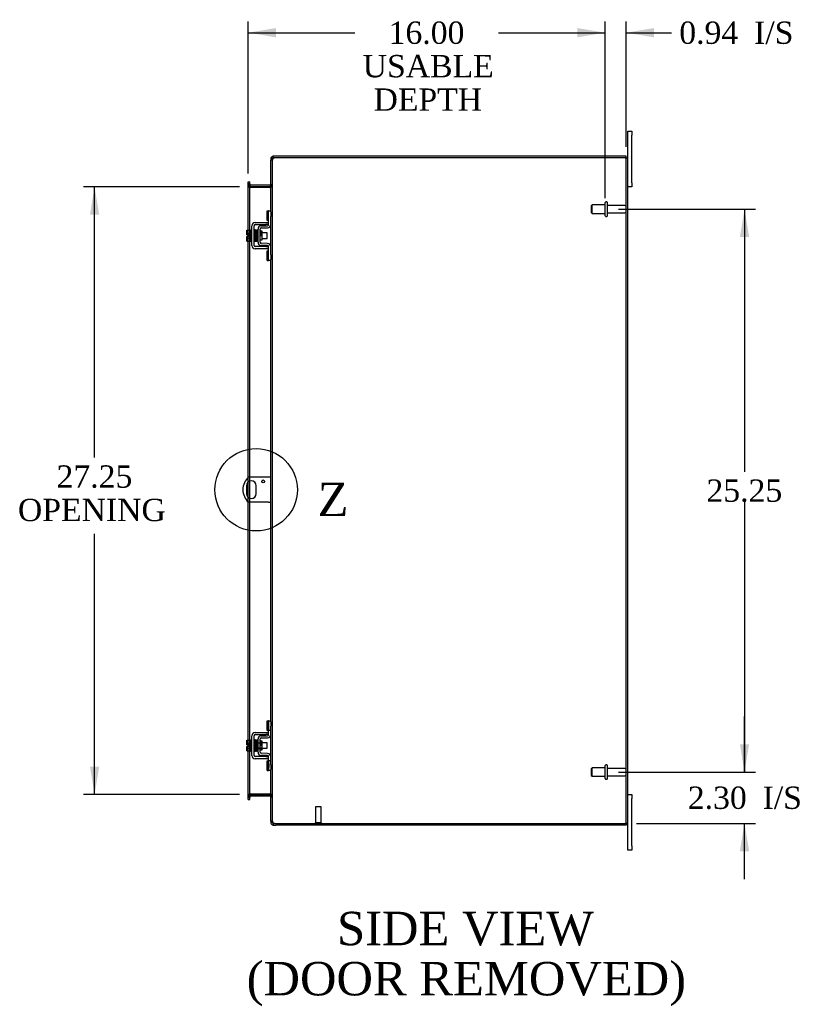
# Model space of a CAD drawing. Header units: inches. Extents: x 6 to 237, y 0 to 158.
# Tile 5 of 8: x 128 to 163, y 60 to 104. Entities that reach past the tile are written whole.
import ezdxf
from ezdxf.enums import TextEntityAlignment as Align
from ezdxf.lldxf.tags import DXFTag

# ---------------------------------------------------------------- set-up
doc = ezdxf.new("R2010")
doc.units = ezdxf.units.IN
doc.header["$MEASUREMENT"] = 0
doc.layers.get('0').update_dxf_attribs({"linetype": 'CONTINUOUS'})
for name, color, linetype in [('COM40153-1', 7, 'CONTINUOUS'), ('COM42667', 7, 'CONTINUOUS'), ('COM42780', 7, 'CONTINUOUS'), ('COM48464', 7, 'CONTINUOUS'), ('COM48510', 7, 'CONTINUOUS'), ('DEFAULT', 7, 'CONTINUOUS'), ('FET07710', 7, 'CONTINUOUS'), ('SCC19011', 7, 'CONTINUOUS'), ('SPR20265', 7, 'CONTINUOUS'), ('STD21878', 7, 'CONTINUOUS'), ('STD26094', 7, 'CONTINUOUS'), ('WAF25035', 7, 'CONTINUOUS')]:
    doc.layers.add(name, color=color, linetype=linetype)
doc.styles.add('SEACAD_TIMES_NEW_ROMAN', font='times.ttf')
tags = doc.linetypes.add('CENTER2', pattern=[1.125, 0.75, -0.125, 0.125, -0.125]).pattern_tags.tags
tags[10:11] = [DXFTag(74, 4), DXFTag(75, 0), DXFTag(340, '0'), DXFTag(46, 0.0), DXFTag(50, 0.0), DXFTag(44, 0.0), DXFTag(45, 0.0)]
tags[8:9] = [DXFTag(74, 4), DXFTag(75, 0), DXFTag(340, '0'), DXFTag(46, 0.0), DXFTag(50, 0.0), DXFTag(44, 0.0), DXFTag(45, 0.0)]
tags[6:7] = [DXFTag(74, 4), DXFTag(75, 0), DXFTag(340, '0'), DXFTag(46, 0.0), DXFTag(50, 0.0), DXFTag(44, 0.0), DXFTag(45, 0.0)]
tags[4:5] = [DXFTag(74, 4), DXFTag(75, 0), DXFTag(340, '0'), DXFTag(46, 0.0), DXFTag(50, 0.0), DXFTag(44, 0.0), DXFTag(45, 0.0)]

# ---------------------------------------------------------------- blocks, each defined once
blk = doc.blocks.new('GDIMGGROUP9')
at = {"layer": 'DEFAULT', "linetype": 'Continuous'}
for points in [[(160.786, 71.312), (160.37, 71.312), (160.578, 70.062)], [(160.786, 66.509), (160.578, 67.759), (160.37, 66.509)]]:
    blk.add_hatch(color=136, dxfattribs=at).paths.add_polyline_path(points)
at = {"layer": 'DEFAULT', "color": 136, "linetype": 'Continuous'}
for p, q in [((160.578, 70.062), (160.578, 72.562)), ((154.932, 70.062), (161.078, 70.062)), ((155.733, 67.759), (161.078, 67.759)), ((160.578, 65.259), (160.578, 67.759))]:
    blk.add_line(p, q, dxfattribs=at)
at = {"layer": 'DEFAULT', "color": 136, "linetype": 'Continuous', "style": 'SEACAD_TIMES_NEW_ROMAN'}
for s, p in [('2.30', (158.036, 69.411)), ('I/S', (161.39, 69.411))]:
    blk.add_text(s, height=1, dxfattribs=at).set_placement(p, align=Align.TOP_LEFT)
blk = doc.blocks.new('GDIMGGROUP10')
at = {"layer": 'DEFAULT', "linetype": 'Continuous'}
for points in [[(160.786, 94.062), (160.578, 95.312), (160.37, 94.062)], [(160.786, 71.312), (160.37, 71.312), (160.578, 70.062)]]:
    blk.add_hatch(color=136, dxfattribs=at).paths.add_polyline_path(points)
at = {"layer": 'DEFAULT', "color": 136, "linetype": 'Continuous'}
for p, q in [((154.932, 95.312), (161.078, 95.312)), ((160.578, 95.312), (160.578, 83.537)), ((160.578, 82.187), (160.578, 70.062)), ((154.932, 70.062), (161.078, 70.062))]:
    blk.add_line(p, q, dxfattribs=at)
at = {"layer": 'DEFAULT', "color": 136, "linetype": 'Continuous', "style": 'SEACAD_TIMES_NEW_ROMAN'}
blk.add_text('25.25', height=1, dxfattribs=at).set_placement((158.872, 83.187), align=Align.TOP_LEFT)
blk = doc.blocks.new('GDIMGGROUP19')
at = {"layer": 'DEFAULT', "linetype": 'Continuous'}
for points in [[(131.234, 95.062), (131.651, 95.062), (131.442, 96.312)], [(131.234, 70.312), (131.442, 69.062), (131.651, 70.312)]]:
    blk.add_hatch(color=136, dxfattribs=at).paths.add_polyline_path(points)
at = {"layer": 'DEFAULT', "color": 136, "linetype": 'Continuous'}
for p, q in [((137.936, 96.312), (130.942, 96.312)), ((131.442, 84.17), (131.442, 96.312)), ((131.442, 69.062), (131.442, 80.75)), ((137.936, 69.062), (130.942, 69.062))]:
    blk.add_line(p, q, dxfattribs=at)
at = {"layer": 'DEFAULT', "color": 136, "linetype": 'Continuous', "style": 'SEACAD_TIMES_NEW_ROMAN'}
for s, p in [('27.25', (129.736, 83.82)), ('OPENING ', (128.006, 82.32))]:
    blk.add_text(s, height=1, dxfattribs=at).set_placement(p, align=Align.TOP_LEFT)
blk = doc.blocks.new('GDIMGGROUP23')
at = {"layer": 'DEFAULT', "linetype": 'Continuous'}
for points in [[(139.578, 103.437), (138.328, 103.228), (139.578, 103.02)], [(153.082, 103.437), (153.082, 103.02), (154.332, 103.228)]]:
    blk.add_hatch(color=136, dxfattribs=at).paths.add_polyline_path(points)
at = {"layer": 'DEFAULT', "color": 136, "linetype": 'Continuous'}
for p, q in [((138.328, 96.908), (138.328, 103.728)), ((154.332, 95.812), (154.332, 103.728)), ((138.328, 103.228), (143.112, 103.228)), ((149.547, 103.228), (154.332, 103.228))]:
    blk.add_line(p, q, dxfattribs=at)
at = {"layer": 'DEFAULT', "color": 136, "linetype": 'Continuous', "style": 'SEACAD_TIMES_NEW_ROMAN'}
for s, p in [('16.00', (144.623, 103.728)), ('USABLE', (143.462, 102.228)), ('DEPTH', (143.948, 100.728))]:
    blk.add_text(s, height=1, dxfattribs=at).set_placement(p, align=Align.TOP_LEFT)
blk = doc.blocks.new('GDIMGGROUP26')
at = {"layer": 'DEFAULT', "linetype": 'Continuous'}
for points in [[(153.082, 103.437), (153.082, 103.02), (154.332, 103.228)], [(156.519, 103.437), (155.269, 103.228), (156.519, 103.02)]]:
    blk.add_hatch(color=136, dxfattribs=at).paths.add_polyline_path(points)
at = {"layer": 'DEFAULT', "color": 136, "linetype": 'Continuous'}
for p, q in [((154.332, 95.812), (154.332, 103.728)), ((155.269, 98.115), (155.269, 103.728)), ((151.832, 103.228), (154.332, 103.228)), ((155.269, 103.228), (156.804, 103.228)), ((156.804, 103.228), (157.304, 103.228))]:
    blk.add_line(p, q, dxfattribs=at)
at = {"layer": 'DEFAULT', "color": 136, "linetype": 'Continuous', "style": 'SEACAD_TIMES_NEW_ROMAN'}
for s, p in [('I/S', (161.008, 103.728)), ('0.94', (157.654, 103.728))]:
    blk.add_text(s, height=1, dxfattribs=at).set_placement(p, align=Align.TOP_LEFT)
blk = doc.blocks.new('SE1')
at = {"color": 136, "linetype": 'Continuous', "style": 'SEACAD_TIMES_NEW_ROMAN'}
blk.add_text('Z', height=1.5, dxfattribs=at).set_placement((141.441, 83.042), align=Align.TOP_LEFT)
blk = doc.blocks.new('SE')
at = {"layer": 'DEFAULT', "color": 7, "linetype": 'CENTER2'}
blk.add_circle((138.684, 82.727), 1.849, dxfattribs=at)
at = {"layer": 'DEFAULT'}
blk.add_blockref('SE1', (0, 0), dxfattribs=at)

msp = doc.modelspace()

# ---------------------------------------------------------------- linework, layer by layer
at = {"layer": 'COM40153-1', "color": 7}
for p, q in [((139.233, 83.29), (138.344, 83.29)), ((139.341, 83.29), (139.233, 83.29)), ((138.247, 82.909), (138.247, 82.546)), ((138.684, 82.546), (138.684, 82.909)), ((139.233, 82.165), (138.344, 82.165)), ((139.233, 82.165), (139.341, 82.165))]:
    msp.add_line(p, q, dxfattribs=at)
msp.add_circle((138.997, 83.103), 0.0625, dxfattribs=at)
for centre, radius, start, end in [((138.841, 82.727), 0.75, 131.4096, 228.5904), ((138.466, 82.909), 0.218, 0, 180), ((138.466, 82.546), 0.218, 180, 0)]:
    msp.add_arc(centre, radius, start, end, dxfattribs=at)
at = {"layer": 'COM42667', "color": 7}
for p, q in [((138.495, 93.679), (138.495, 94.571)), ((138.59, 93.679), (138.59, 94.571)), ((138.638, 94.714), (139.121, 94.714)), ((138.638, 94.619), (139.121, 94.619)), ((139.121, 94.714), (139.246, 94.714)), ((139.246, 94.619), (139.121, 94.619)), ((139.121, 93.631), (138.638, 93.631)), ((139.121, 93.536), (138.638, 93.536)), ((139.121, 93.631), (139.246, 93.631)), ((139.246, 93.536), (139.121, 93.536)), ((138.495, 70.803), (138.495, 71.695)), ((138.59, 70.803), (138.59, 71.695)), ((138.638, 71.838), (139.121, 71.838)), ((138.638, 71.743), (139.121, 71.743)), ((139.121, 71.838), (139.246, 71.838)), ((139.246, 71.743), (139.121, 71.743)), ((139.121, 70.755), (138.638, 70.755)), ((139.121, 70.755), (139.246, 70.755)), ((139.121, 70.66), (138.638, 70.66)), ((139.246, 70.66), (139.121, 70.66))]:
    msp.add_line(p, q, dxfattribs=at)
for centre, radius, start, end in [((138.638, 94.571), 0.143, 90, 180), ((138.638, 94.571), 0.048, 90, 180), ((138.638, 93.679), 0.143, 180, 270), ((138.638, 93.679), 0.048, 180, 270), ((138.638, 71.695), 0.143, 90, 180), ((138.638, 71.695), 0.048, 90, 180), ((138.638, 70.803), 0.143, 180, 270), ((138.638, 70.803), 0.048, 180, 270)]:
    msp.add_arc(centre, radius, start, end, dxfattribs=at)
at = {"layer": 'COM42780', "color": 7}
for p, q in [((139.181, 94.803), (139.181, 95.24)), ((139.181, 95.24), (139.231, 95.24)), ((139.246, 95.24), (139.231, 95.24)), ((139.246, 94.99), (139.246, 95.24)), ((139.246, 95.24), (139.341, 95.24)), ((139.246, 94.618), (139.246, 94.99)), ((139.341, 95.194), (139.341, 94.99)), ((139.341, 94.618), (139.341, 94.99)), ((138.909, 94.565), (139.198, 94.57)), ((139.231, 94.803), (139.181, 94.803)), ((139.231, 94.803), (139.246, 94.803)), ((138.769, 93.828), (138.769, 94.422)), ((138.864, 93.828), (138.864, 94.422)), ((138.959, 94.32), (138.892, 94.32)), ((138.911, 94.47), (139.2, 94.475)), ((138.959, 93.93), (138.959, 94.32)), ((138.864, 93.93), (138.959, 93.93)), ((139.198, 93.68), (138.909, 93.685)), ((139.2, 93.775), (138.911, 93.78)), ((139.181, 93.01), (139.181, 93.447)), ((139.181, 93.447), (139.231, 93.447)), ((139.246, 93.447), (139.231, 93.447)), ((139.246, 93.26), (139.246, 93.632)), ((139.246, 93.01), (139.246, 93.26)), ((139.341, 93.26), (139.341, 93.632)), ((139.341, 93.26), (139.341, 93.056)), ((139.181, 93.01), (139.231, 93.01)), ((139.231, 93.01), (139.246, 93.01)), ((139.341, 93.01), (139.246, 93.01)), ((139.181, 71.927), (139.181, 72.364)), ((139.181, 72.364), (139.231, 72.364)), ((139.246, 72.364), (139.231, 72.364)), ((139.246, 72.114), (139.246, 72.364)), ((139.246, 72.364), (139.341, 72.364)), ((139.246, 71.742), (139.246, 72.114)), ((139.248, 71.927), (139.248, 72.364)), ((139.341, 72.318), (139.341, 72.114)), ((139.341, 71.742), (139.341, 72.114)), ((138.909, 71.689), (139.198, 71.694)), ((138.911, 71.594), (139.2, 71.599)), ((139.231, 71.927), (139.181, 71.927)), ((139.231, 71.927), (139.246, 71.927)), ((139.341, 71.927), (139.246, 71.927)), ((138.769, 70.952), (138.769, 71.546)), ((138.769, 71.374), (138.959, 71.374)), ((138.959, 71.356), (138.769, 71.356)), ((138.769, 71.143), (138.959, 71.143)), ((138.769, 71.124), (138.959, 71.124)), ((138.864, 70.952), (138.864, 71.546)), ((138.892, 71.444), (138.864, 71.444)), ((138.959, 71.444), (138.892, 71.444)), ((138.959, 71.054), (138.959, 71.444)), ((138.864, 71.054), (138.959, 71.054)), ((139.198, 70.804), (138.909, 70.809)), ((139.2, 70.899), (138.911, 70.904)), ((139.246, 70.384), (139.246, 70.756)), ((139.341, 70.384), (139.341, 70.756)), ((139.181, 70.134), (139.181, 70.571)), ((139.181, 70.571), (139.231, 70.571)), ((139.246, 70.571), (139.231, 70.571)), ((139.341, 70.571), (139.246, 70.571)), ((139.247, 70.439), (139.246, 70.439)), ((139.247, 70.409), (139.246, 70.409)), ((139.246, 70.134), (139.246, 70.384)), ((139.247, 70.33), (139.246, 70.33)), ((139.247, 70.324), (139.246, 70.324)), ((139.247, 70.299), (139.246, 70.299)), ((139.247, 70.266), (139.246, 70.266)), ((139.247, 70.439), (139.247, 70.324)), ((139.247, 70.324), (139.247, 70.299)), ((139.247, 70.299), (139.247, 70.266)), ((139.248, 70.134), (139.248, 70.571)), ((139.341, 70.384), (139.341, 70.18)), ((139.181, 70.134), (139.231, 70.134)), ((139.231, 70.134), (139.246, 70.134)), ((139.341, 70.134), (139.246, 70.134))]:
    msp.add_line(p, q, dxfattribs=at)
for centre, radius, start, end in [((138.912, 94.422), 0.143, 91, 180), ((139.198, 94.618), 0.048, 271, 0), ((139.198, 94.618), 0.143, 271, 0), ((138.912, 94.422), 0.048, 91, 180), ((138.912, 93.828), 0.143, 180, 269), ((138.912, 93.828), 0.048, 180, 269), ((139.198, 93.632), 0.048, 0, 89), ((139.198, 93.632), 0.143, 0, 89), ((138.912, 71.546), 0.143, 91, 180), ((138.912, 71.546), 0.048, 91, 180), ((139.198, 71.742), 0.048, 271, 0), ((139.198, 71.742), 0.143, 271, 0), ((138.912, 70.952), 0.143, 180, 269), ((138.912, 70.952), 0.048, 180, 269), ((139.198, 70.756), 0.048, 0, 89), ((139.198, 70.756), 0.143, 0, 89)]:
    msp.add_arc(centre, radius, start, end, dxfattribs=at)
at = {"layer": 'COM48464', "color": 7}
for p, q in [((155.233, 97.615), (139.566, 97.615)), ((155.233, 97.615), (155.341, 97.615)), ((155.269, 67.759), (155.269, 97.615)), ((155.341, 67.759), (155.341, 97.615)), ((139.413, 97.51), (139.341, 97.51)), ((139.341, 95.194), (139.341, 97.51)), ((139.413, 97.51), (139.418, 97.543)), ((139.413, 67.864), (139.413, 97.51)), ((138.328, 96.408), (138.328, 96.448)), ((138.4, 96.448), (138.328, 96.448)), ((138.328, 94.366), (138.328, 96.408)), ((138.4, 96.372), (138.328, 96.372)), ((138.423, 96.287), (138.399, 96.287)), ((138.4, 96.448), (138.4, 96.408)), ((138.4, 94.366), (138.4, 96.408)), ((138.423, 96.287), (138.436, 96.287)), ((139.305, 96.287), (138.436, 96.287)), ((139.305, 96.287), (139.315, 96.287)), ((139.315, 96.287), (139.335, 96.287)), ((139.341, 96.361), (139.413, 96.361)), ((139.341, 93.632), (139.341, 94.618)), ((138.328, 94.159), (138.328, 94.366)), ((138.328, 94.091), (138.328, 94.159)), ((138.328, 93.884), (138.328, 94.091)), ((138.4, 93.884), (138.4, 94.366)), ((138.328, 83.274), (138.328, 93.884)), ((138.4, 83.29), (138.4, 93.884)), ((139.341, 72.318), (139.341, 93.056)), ((138.328, 83.078), (138.328, 83.274)), ((138.328, 82.376), (138.328, 83.078)), ((138.4, 83.117), (138.4, 83.29)), ((138.4, 82.337), (138.4, 83.117)), ((138.328, 82.18), (138.328, 82.376)), ((138.328, 71.49), (138.328, 82.18)), ((138.4, 82.165), (138.4, 82.337)), ((138.4, 71.49), (138.4, 82.165)), ((139.341, 70.756), (139.341, 71.742)), ((138.328, 71.283), (138.328, 71.49)), ((138.328, 71.215), (138.328, 71.283)), ((138.328, 71.008), (138.328, 71.215)), ((138.4, 71.008), (138.4, 71.49)), ((138.328, 68.967), (138.328, 71.008)), ((138.4, 68.967), (138.4, 71.008)), ((139.341, 67.864), (139.341, 70.18)), ((138.4, 69.002), (138.328, 69.002)), ((138.328, 68.927), (138.328, 68.967)), ((138.328, 68.927), (138.4, 68.927)), ((138.423, 69.087), (138.399, 69.087)), ((138.4, 68.967), (138.4, 68.927)), ((138.436, 69.087), (138.423, 69.087)), ((138.436, 69.087), (139.305, 69.087)), ((139.315, 69.087), (139.305, 69.087)), ((139.315, 69.087), (139.335, 69.087)), ((139.341, 69.013), (139.413, 69.013)), ((139.413, 67.864), (139.341, 67.864)), ((139.418, 67.832), (139.413, 67.864)), ((139.566, 67.759), (155.233, 67.759)), ((155.341, 67.759), (155.233, 67.759))]:
    msp.add_line(p, q, dxfattribs=at)
for centre, radius, start, end in [((139.566, 97.365), 0.25, 90, 118.1546), ((139.388, 97.506), 0.0474, 129.5351, 175.4044), ((139.494, 97.371), 0.219, 101.9896, 128.4732), ((139.509, 97.51), 0.0967, 128.9792, 160.4725), ((138.588, 96.379), 0.189, 182.2399, 209.1867), ((139.198, 96.37), 0.142, 324.6894, 356.6558), ((138.588, 68.995), 0.189, 150.8133, 177.7601), ((138.588, 68.995), 0.189, 160.469, 177.7601), ((138.588, 68.995), 0.189, 150.8133, 160.469), ((139.198, 69.005), 0.142, 3.3442, 35.3106), ((139.388, 67.868), 0.0474, 184.5956, 230.4649), ((139.509, 67.864), 0.0967, 199.5275, 231.0208), ((139.566, 68.009), 0.25, 241.8454, 270)]:
    msp.add_arc(centre, radius, start, end, dxfattribs=at)
for points, knots in [([(138.328, 96.372), (138.328, 96.365), (138.329, 96.358), (138.336, 96.344), (138.341, 96.337), (138.354, 96.323), (138.361, 96.316), (138.379, 96.301), (138.389, 96.294), (138.399, 96.287)], [0, 0, 0, 0, 0.25, 0.25, 0.5, 0.5, 0.75, 0.75, 1, 1, 1, 1]), ([(139.413, 96.361), (139.413, 96.355), (139.411, 96.349), (139.403, 96.337), (139.398, 96.331), (139.384, 96.318), (139.375, 96.312), (139.356, 96.3), (139.346, 96.294), (139.335, 96.287)], [0, 0, 0, 0, 0.25, 0.25, 0.5, 0.5, 0.75, 0.75, 1, 1, 1, 1]), ([(139.335, 96.287), (139.346, 96.294), (139.356, 96.3), (139.375, 96.312), (139.384, 96.318), (139.398, 96.331), (139.403, 96.337), (139.411, 96.349), (139.413, 96.355), (139.413, 96.361)], [0, 0, 0, 0, 0.25, 0.25, 0.5, 0.5, 0.75, 0.75, 1, 1, 1, 1]), ([(138.399, 69.087), (138.389, 69.08), (138.379, 69.073), (138.361, 69.059), (138.354, 69.052), (138.341, 69.038), (138.336, 69.031), (138.329, 69.016), (138.328, 69.009), (138.328, 69.002)], [0, 0, 0, 0, 0.25, 0.25, 0.5, 0.5, 0.75, 0.75, 1, 1, 1, 1]), ([(139.413, 69.013), (139.413, 69.019), (139.411, 69.025), (139.403, 69.038), (139.398, 69.044), (139.384, 69.056), (139.375, 69.062), (139.356, 69.075), (139.346, 69.081), (139.335, 69.087)], [0, 0, 0, 0, 0.25, 0.25, 0.5, 0.5, 0.75, 0.75, 1, 1, 1, 1]), ([(139.358, 67.832), (139.359, 67.831), (139.361, 67.828), (139.365, 67.825), (139.369, 67.822), (139.373, 67.819), (139.378, 67.816), (139.383, 67.814), (139.388, 67.811), (139.396, 67.807), (139.406, 67.803), (139.418, 67.798), (139.429, 67.795), (139.439, 67.792), (139.445, 67.79), (139.449, 67.789)], [0, 0, 0, 0, 0.058508, 0.117588, 0.177234, 0.23744, 0.298196, 0.359495, 0.421327, 0.483683, 0.609872, 0.738031, 0.824554, 0.911887, 1, 1, 1, 1])]:
    msp.add_open_spline(points, degree=3, knots=knots, dxfattribs=at)
at = {"layer": 'COM48510', "color": 7}
for p, q in [((139.449, 97.615), (139.449, 97.687)), ((139.566, 97.687), (139.449, 97.687)), ((139.566, 97.615), (139.449, 97.615)), ((155.269, 97.687), (139.566, 97.687)), ((155.269, 97.615), (155.269, 97.687)), ((139.341, 97.579), (139.341, 97.51)), ((139.413, 97.579), (139.341, 97.579)), ((139.418, 97.599), (139.413, 97.579)), ((139.413, 97.579), (139.413, 97.51)), ((138.328, 96.542), (138.4, 96.542)), ((138.328, 96.472), (138.328, 96.542)), ((138.328, 96.448), (138.328, 96.472)), ((138.4, 96.42), (138.328, 96.42)), ((138.405, 96.336), (138.399, 96.319)), ((138.4, 96.472), (138.4, 96.542)), ((138.4, 96.448), (138.4, 96.472)), ((138.423, 96.386), (138.405, 96.336)), ((139.305, 96.384), (138.436, 96.384)), ((139.305, 96.312), (138.436, 96.312)), ((139.315, 96.386), (139.333, 96.323)), ((139.333, 96.323), (139.335, 96.316)), ((139.341, 96.42), (139.413, 96.42)), ((138.4, 68.954), (138.328, 68.954)), ((138.328, 68.903), (138.328, 68.927)), ((138.328, 68.832), (138.328, 68.903)), ((138.405, 69.039), (138.399, 69.056)), ((138.4, 68.903), (138.4, 68.927)), ((138.4, 68.832), (138.4, 68.903)), ((138.423, 68.988), (138.405, 69.039)), ((138.436, 69.062), (139.305, 69.062)), ((138.436, 68.99), (139.305, 68.99)), ((139.315, 68.989), (139.333, 69.051)), ((139.333, 69.051), (139.335, 69.058)), ((139.341, 68.954), (139.413, 68.954)), ((138.328, 68.832), (138.4, 68.832)), ((139.341, 67.864), (139.341, 67.795)), ((139.413, 67.795), (139.341, 67.795)), ((139.413, 67.864), (139.413, 67.795)), ((139.413, 67.795), (139.418, 67.776)), ((139.449, 67.759), (139.449, 67.687)), ((139.449, 67.759), (139.566, 67.759)), ((139.449, 67.687), (139.566, 67.687)), ((155.269, 67.687), (139.566, 67.687)), ((155.269, 67.759), (155.269, 67.687))]:
    msp.add_line(p, q, dxfattribs=at)
for centre, radius, start, end in [((139.449, 97.579), 0.108, 147.3569, 180), ((139.449, 97.579), 0.108, 90, 147.3569), ((139.449, 97.579), 0.036, 90, 147.3569), ((138.436, 96.42), 0.108, 180, 250.2179), ((138.436, 96.42), 0.108, 250.2179, 257.0013), ((138.436, 96.42), 0.036, 180, 250.2179), ((138.436, 96.42), 0.108, 257.0013, 270), ((138.436, 96.42), 0.036, 250.2179, 270), ((139.305, 96.42), 0.036, 270, 286.2205), ((139.305, 96.42), 0.108, 270, 286.2205), ((139.305, 96.42), 0.036, 286.2205, 0), ((139.305, 96.42), 0.108, 286.2205, 360), ((138.436, 68.954), 0.108, 109.7821, 180), ((138.436, 68.954), 0.108, 102.9987, 109.7821), ((138.436, 68.954), 0.036, 109.7821, 180), ((138.436, 68.954), 0.108, 90, 102.9987), ((138.436, 68.954), 0.036, 90, 109.7821), ((139.305, 68.954), 0.108, 73.7795, 90), ((139.305, 68.954), 0.036, 73.7795, 90), ((139.305, 68.954), 0.036, 0, 73.7795), ((139.305, 68.954), 0.108, 0, 73.7795), ((139.449, 67.795), 0.108, 180, 212.6431), ((139.449, 67.795), 0.108, 212.6431, 270), ((139.449, 67.795), 0.036, 212.6431, 270)]:
    msp.add_arc(centre, radius, start, end, dxfattribs=at)
at = {"layer": 'FET07710', "color": 7}
for p, q in [((155.341, 98.625), (155.341, 98.812)), ((155.341, 98.812), (155.528, 98.812)), ((155.341, 97.615), (155.341, 98.625)), ((155.528, 98.812), (155.528, 98.625)), ((155.528, 96.5), (155.528, 98.625)), ((155.528, 96.312), (155.341, 96.312)), ((155.528, 96.5), (155.528, 96.312)), ((155.341, 69.062), (155.528, 69.062)), ((155.528, 69.062), (155.528, 68.875)), ((155.528, 66.75), (155.528, 68.875)), ((155.341, 66.75), (155.341, 67.759)), ((155.341, 66.562), (155.341, 66.75)), ((155.528, 66.75), (155.528, 66.562)), ((155.528, 66.562), (155.341, 66.562))]:
    msp.add_line(p, q, dxfattribs=at)
at = {"layer": 'SCC19011', "color": 7}
for p, q in [((138.269, 94.366), (138.45, 94.366)), ((138.269, 94.234), (138.269, 94.366)), ((138.269, 94.234), (138.45, 94.234)), ((138.269, 94.159), (138.269, 94.234)), ((138.364, 94.159), (138.269, 94.159)), ((138.269, 94.016), (138.269, 94.091)), ((138.364, 94.091), (138.269, 94.091)), ((138.364, 94.091), (138.364, 94.159)), ((138.613, 94.247), (138.59, 94.247)), ((138.663, 94.247), (138.648, 94.247)), ((138.713, 94.247), (138.698, 94.247)), ((138.763, 94.247), (138.748, 94.247)), ((139.182, 94.247), (138.959, 94.247)), ((139.182, 94.003), (139.182, 94.247)), ((138.269, 94.016), (138.45, 94.016)), ((138.269, 93.884), (138.269, 94.016)), ((138.269, 93.884), (138.45, 93.884)), ((138.59, 94.003), (138.622, 94.003)), ((138.657, 94.003), (138.672, 94.003)), ((138.707, 94.003), (138.722, 94.003)), ((138.757, 94.003), (138.769, 94.003)), ((138.959, 94.003), (139.182, 94.003)), ((138.269, 71.49), (138.45, 71.49)), ((138.269, 71.358), (138.269, 71.49)), ((138.269, 71.358), (138.45, 71.358)), ((138.269, 71.283), (138.269, 71.358)), ((138.364, 71.283), (138.269, 71.283)), ((138.269, 71.14), (138.269, 71.215)), ((138.364, 71.215), (138.269, 71.215)), ((138.269, 71.14), (138.45, 71.14)), ((138.269, 71.008), (138.269, 71.14)), ((138.364, 71.215), (138.364, 71.283)), ((138.613, 71.371), (138.59, 71.371)), ((138.59, 71.127), (138.622, 71.127)), ((138.663, 71.371), (138.648, 71.371)), ((138.657, 71.127), (138.672, 71.127)), ((138.713, 71.371), (138.698, 71.371)), ((138.707, 71.127), (138.722, 71.127)), ((138.763, 71.371), (138.748, 71.371)), ((138.757, 71.127), (138.769, 71.127)), ((139.182, 71.371), (138.959, 71.371)), ((138.959, 71.127), (139.182, 71.127)), ((139.182, 71.127), (139.182, 71.371)), ((138.269, 71.008), (138.45, 71.008))]:
    msp.add_line(p, q, dxfattribs=at)
at = {"layer": 'SPR20265', "color": 7}
for p, q in [((138.868, 94.125), (138.903, 94.125)), ((138.868, 71.249), (138.903, 71.249))]:
    msp.add_line(p, q, dxfattribs=at)
for centre, radius, start, end in [((143.54, 93.948), 4.954, 175.1676, 176.5222), ((138.722, 94.35), 0.0181, 0.2962, 180.6354), ((143.512, 93.949), 4.891, 179.5941, 179.9583), ((143.54, 71.072), 4.954, 175.1676, 176.5222), ((138.722, 71.474), 0.0181, 0.2962, 180.6354), ((143.512, 71.073), 4.891, 179.5941, 179.9583)]:
    msp.add_arc(centre, radius, start, end, dxfattribs=at)
for centre in [(138.604, 93.953), (138.604, 71.077)]:
    msp.add_ellipse(centre, major_axis=(-0.0175, 0), ratio=0.707107, start_param=0.666946, end_param=5.616239, dxfattribs=at)
for points, knots in [([(138.64, 94.367), (138.64, 94.368), (138.639, 94.369), (138.639, 94.371), (138.638, 94.374), (138.636, 94.376), (138.634, 94.379), (138.631, 94.381), (138.628, 94.382), (138.624, 94.383), (138.618, 94.383), (138.61, 94.379), (138.605, 94.371), (138.604, 94.365), (138.603, 94.361)], [0.0247586, 0.0247586, 0.0247586, 0.0247586, 0.0394799, 0.0780267, 0.1170502, 0.1577954, 0.2011902, 0.2478129, 0.2979655, 0.3517973, 0.4729948, 0.6248981, 0.8034762, 1, 1, 1, 1]), ([(138.605, 94.362), (138.606, 94.362), (138.607, 94.36), (138.61, 94.329), (138.612, 94.275), (138.614, 94.22), (138.616, 94.173), (138.618, 94.122), (138.619, 94.072), (138.621, 94.022), (138.623, 93.977), (138.625, 93.938), (138.626, 93.908), (138.628, 93.889), (138.63, 93.887), (138.63, 93.887)], [0.041658, 0.041658, 0.041658, 0.041658, 0.1062331, 0.2177365, 0.3345116, 0.3951575, 0.4571173, 0.5204025, 0.5850154, 0.650919, 0.7181243, 0.7866617, 0.856475, 0.927577, 0.9945625, 0.9945625, 0.9945625, 0.9945625]), ([(138.665, 93.891), (138.664, 93.892), (138.662, 93.897), (138.659, 93.941), (138.657, 94), (138.655, 94.059), (138.653, 94.107), (138.651, 94.157), (138.65, 94.208), (138.648, 94.255), (138.646, 94.298), (138.644, 94.333), (138.642, 94.357), (138.641, 94.368), (138.64, 94.369), (138.64, 94.369)], [0.0084013, 0.0084013, 0.0084013, 0.0084013, 0.1047673, 0.2149815, 0.3308118, 0.3911182, 0.4528716, 0.5160814, 0.5807303, 0.6468516, 0.7144807, 0.783578, 0.8541849, 0.926338, 0.9626406, 0.9626406, 0.9626406, 0.9626406]), ([(138.654, 94.36), (138.653, 94.356), (138.651, 94.334), (138.649, 94.292), (138.648, 94.265), (138.648, 94.264)], [0.1075026, 0.1075026, 0.1075026, 0.1075026, 0.219859, 0.336958, 0.3455788, 0.3455788, 0.3455788, 0.3455788]), ([(138.692, 94.35), (138.692, 94.356), (138.691, 94.363), (138.684, 94.371), (138.678, 94.374), (138.673, 94.375), (138.67, 94.375), (138.666, 94.374), (138.663, 94.372), (138.66, 94.369), (138.657, 94.366), (138.656, 94.361), (138.656, 94.359), (138.656, 94.357)], [0, 0, 0, 0, 0.337377, 0.476585, 0.593946, 0.643993, 0.690857, 0.738213, 0.787078, 0.837877, 0.890521, 0.944659, 1, 1, 1, 1]), ([(138.657, 94.353), (138.658, 94.344), (138.659, 94.329), (138.662, 94.274), (138.665, 94.204), (138.668, 94.124), (138.67, 94.044), (138.673, 93.974), (138.676, 93.921), (138.678, 93.906), (138.679, 93.898)], [0, 0, 0, 0, 0.125356, 0.250547, 0.375714, 0.500726, 0.625702, 0.75054, 0.875328, 1, 1, 1, 1]), ([(138.714, 93.901), (138.713, 93.908), (138.711, 93.922), (138.708, 93.975), (138.705, 94.044), (138.703, 94.124), (138.7, 94.204), (138.697, 94.275), (138.694, 94.33), (138.693, 94.346), (138.692, 94.355)], [0, 0, 0, 0, 0.123677, 0.247763, 0.372182, 0.497025, 0.622181, 0.747773, 0.873664, 1, 1, 1, 1]), ([(138.705, 94.352), (138.704, 94.349), (138.702, 94.343), (138.7, 94.304), (138.698, 94.272), (138.698, 94.261)], [0, 0, 0, 0, 0.1069729, 0.2190176, 0.2772299, 0.2772299, 0.2772299, 0.2772299]), ([(138.705, 94.348), (138.706, 94.346), (138.708, 94.341), (138.711, 94.297), (138.714, 94.228), (138.717, 94.154), (138.719, 94.092), (138.72, 94.046), (138.722, 94.002), (138.724, 93.963), (138.726, 93.931), (138.728, 93.909), (138.729, 93.9), (138.73, 93.9), (138.731, 93.9)], [0.0031575, 0.0031575, 0.0031575, 0.0031575, 0.106276, 0.2177664, 0.3343795, 0.4562757, 0.5195077, 0.5840716, 0.6500082, 0.7172741, 0.7858907, 0.8559002, 0.9272657, 0.9562295, 0.9562295, 0.9562295, 0.9562295]), ([(138.764, 93.909), (138.764, 93.908), (138.763, 93.91), (138.76, 93.936), (138.758, 93.985), (138.756, 94.035), (138.754, 94.078), (138.753, 94.125), (138.751, 94.173), (138.749, 94.22), (138.747, 94.263), (138.745, 94.3), (138.744, 94.329), (138.742, 94.349), (138.741, 94.351), (138.74, 94.352)], [0.0493682, 0.0493682, 0.0493682, 0.0493682, 0.1041505, 0.2141198, 0.3297994, 0.3901531, 0.4519694, 0.5152557, 0.5800319, 0.6463064, 0.7140466, 0.7832821, 0.8540388, 0.9262663, 0.9997798, 0.9997798, 0.9997798, 0.9997798]), ([(138.768, 94.36), (138.767, 94.359), (138.761, 94.357), (138.754, 94.347), (138.753, 94.336), (138.751, 94.311), (138.749, 94.28), (138.748, 94.262), (138.748, 94.255)], [0.5049436, 0.5049436, 0.5049436, 0.5049436, 0.5126381, 0.5301382, 0.5631975, 0.6133029, 0.6453829, 0.6655854, 0.6655854, 0.6655854, 0.6655854]), ([(138.758, 94.332), (138.758, 94.332), (138.759, 94.325), (138.76, 94.302), (138.762, 94.263), (138.764, 94.221), (138.766, 94.167), (138.768, 94.124), (138.768, 94.101), (138.769, 94.098)], [0.5252176, 0.5252176, 0.5252176, 0.5252176, 0.5500519, 0.604828, 0.6390024, 0.6775462, 0.720453, 0.7677407, 0.7732337, 0.7732337, 0.7732337, 0.7732337]), ([(138.89, 94.327), (138.89, 94.329), (138.89, 94.331), (138.888, 94.335), (138.886, 94.339), (138.883, 94.341), (138.879, 94.343), (138.875, 94.345), (138.869, 94.344), (138.865, 94.343), (138.863, 94.342)], [0, 0, 0, 0, 0.0589773, 0.1211115, 0.1849679, 0.2490189, 0.31194, 0.3728411, 0.4898099, 0.5959107, 0.5959107, 0.5959107, 0.5959107]), ([(138.864, 94.222), (138.864, 94.217), (138.865, 94.199), (138.866, 94.166), (138.867, 94.14), (138.868, 94.125)], [0.6947227, 0.6947227, 0.6947227, 0.6947227, 0.7496304, 0.874808, 1, 1, 1, 1]), ([(138.903, 94.125), (138.902, 94.14), (138.901, 94.166), (138.899, 94.207), (138.898, 94.243), (138.896, 94.275), (138.894, 94.301), (138.893, 94.319), (138.891, 94.329), (138.89, 94.329), (138.89, 94.329)], [0, 0, 0, 0, 0.1236932, 0.2477957, 0.3722334, 0.4970307, 0.6222178, 0.7477992, 0.8737106, 0.9604174, 0.9604174, 0.9604174, 0.9604174]), ([(138.63, 93.888), (138.63, 93.887), (138.63, 93.884), (138.631, 93.88), (138.634, 93.877), (138.638, 93.873), (138.644, 93.871), (138.651, 93.871), (138.657, 93.873), (138.662, 93.878), (138.665, 93.884), (138.666, 93.887), (138.666, 93.889)], [0, 0, 0, 0, 0.065589, 0.134096, 0.204, 0.273642, 0.405923, 0.527776, 0.652215, 0.775569, 0.89228, 1, 1, 1, 1]), ([(138.665, 93.887), (138.666, 93.89), (138.668, 93.898), (138.671, 93.94), (138.672, 93.975), (138.673, 93.987)], [0, 0, 0, 0, 0.1087369, 0.2223139, 0.2823724, 0.2823724, 0.2823724, 0.2823724]), ([(138.678, 93.903), (138.679, 93.897), (138.68, 93.891), (138.687, 93.883), (138.692, 93.88), (138.697, 93.879), (138.7, 93.879), (138.704, 93.88), (138.707, 93.882), (138.71, 93.885), (138.713, 93.889), (138.714, 93.893), (138.714, 93.895), (138.714, 93.897)], [0, 0, 0, 0, 0.324319, 0.462115, 0.581304, 0.633213, 0.682431, 0.732423, 0.783847, 0.836789, 0.89085, 0.94542, 1, 1, 1, 1]), ([(138.716, 93.896), (138.717, 93.901), (138.719, 93.923), (138.721, 93.965), (138.723, 93.992), (138.723, 93.994)], [0.1097302, 0.1097302, 0.1097302, 0.1097302, 0.2224256, 0.3403895, 0.3502806, 0.3502806, 0.3502806, 0.3502806]), ([(138.731, 93.901), (138.731, 93.901), (138.731, 93.899), (138.732, 93.896), (138.734, 93.893), (138.736, 93.891), (138.739, 93.889), (138.742, 93.888), (138.746, 93.887), (138.752, 93.887), (138.76, 93.891), (138.765, 93.9), (138.766, 93.906), (138.767, 93.91)], [0.0423433, 0.0423433, 0.0423433, 0.0423433, 0.0780693, 0.1166064, 0.1566075, 0.1991192, 0.2448555, 0.2942488, 0.3475582, 0.468612, 0.6213089, 0.801496, 1, 1, 1, 1]), ([(138.864, 93.913), (138.865, 93.916), (138.866, 93.922), (138.867, 93.929), (138.868, 93.932)], [0.53014438, 0.53014438, 0.53014438, 0.53014438, 0.5577634, 0.5731101, 0.5731101, 0.5731101, 0.5731101]), ([(138.64, 71.491), (138.64, 71.492), (138.639, 71.493), (138.639, 71.495), (138.638, 71.498), (138.636, 71.5), (138.634, 71.503), (138.631, 71.505), (138.628, 71.506), (138.624, 71.507), (138.618, 71.507), (138.61, 71.503), (138.605, 71.495), (138.604, 71.489), (138.603, 71.485)], [0.0247586, 0.0247586, 0.0247586, 0.0247586, 0.0394799, 0.0780267, 0.1170502, 0.1577954, 0.2011902, 0.2478129, 0.2979655, 0.3517973, 0.4729948, 0.6248981, 0.8034762, 1, 1, 1, 1]), ([(138.605, 71.486), (138.606, 71.486), (138.607, 71.484), (138.61, 71.453), (138.612, 71.399), (138.614, 71.344), (138.616, 71.297), (138.618, 71.246), (138.619, 71.196), (138.621, 71.146), (138.623, 71.101), (138.625, 71.062), (138.626, 71.032), (138.628, 71.013), (138.63, 71.011), (138.63, 71.011)], [0.041658, 0.041658, 0.041658, 0.041658, 0.1062331, 0.2177365, 0.3345116, 0.3951575, 0.4571173, 0.5204025, 0.5850154, 0.650919, 0.7181243, 0.7866617, 0.856475, 0.927577, 0.9945625, 0.9945625, 0.9945625, 0.9945625]), ([(138.665, 71.015), (138.664, 71.016), (138.662, 71.021), (138.659, 71.065), (138.657, 71.124), (138.655, 71.183), (138.653, 71.231), (138.651, 71.281), (138.65, 71.332), (138.648, 71.379), (138.646, 71.422), (138.644, 71.457), (138.642, 71.481), (138.641, 71.492), (138.64, 71.493), (138.64, 71.493)], [0.0084013, 0.0084013, 0.0084013, 0.0084013, 0.1047673, 0.2149815, 0.3308118, 0.3911182, 0.4528716, 0.5160814, 0.5807303, 0.6468516, 0.7144807, 0.783578, 0.8541849, 0.926338, 0.9626406, 0.9626406, 0.9626406, 0.9626406]), ([(138.654, 71.484), (138.653, 71.48), (138.651, 71.458), (138.649, 71.416), (138.648, 71.389), (138.648, 71.388)], [0.1075026, 0.1075026, 0.1075026, 0.1075026, 0.219859, 0.336958, 0.3455788, 0.3455788, 0.3455788, 0.3455788]), ([(138.692, 71.474), (138.692, 71.48), (138.691, 71.487), (138.684, 71.495), (138.678, 71.498), (138.673, 71.499), (138.67, 71.499), (138.666, 71.498), (138.663, 71.496), (138.66, 71.493), (138.657, 71.49), (138.656, 71.485), (138.656, 71.483), (138.656, 71.481)], [0, 0, 0, 0, 0.337377, 0.476585, 0.593946, 0.643993, 0.690857, 0.738213, 0.787078, 0.837877, 0.890521, 0.944659, 1, 1, 1, 1]), ([(138.657, 71.477), (138.658, 71.468), (138.659, 71.453), (138.662, 71.398), (138.665, 71.328), (138.668, 71.248), (138.67, 71.168), (138.673, 71.098), (138.676, 71.045), (138.678, 71.03), (138.679, 71.022)], [0, 0, 0, 0, 0.125356, 0.250547, 0.375714, 0.500726, 0.625702, 0.75054, 0.875328, 1, 1, 1, 1]), ([(138.665, 71.011), (138.666, 71.014), (138.668, 71.022), (138.671, 71.064), (138.672, 71.099), (138.673, 71.111)], [0, 0, 0, 0, 0.1087369, 0.2223139, 0.2823724, 0.2823724, 0.2823724, 0.2823724]), ([(138.714, 71.025), (138.713, 71.032), (138.711, 71.046), (138.708, 71.099), (138.705, 71.168), (138.703, 71.248), (138.7, 71.328), (138.697, 71.399), (138.694, 71.454), (138.693, 71.47), (138.692, 71.479)], [0, 0, 0, 0, 0.123677, 0.247763, 0.372182, 0.497025, 0.622181, 0.747773, 0.873664, 1, 1, 1, 1]), ([(138.705, 71.476), (138.704, 71.473), (138.702, 71.467), (138.7, 71.428), (138.698, 71.396), (138.698, 71.385)], [0, 0, 0, 0, 0.1069729, 0.2190176, 0.2772299, 0.2772299, 0.2772299, 0.2772299]), ([(138.705, 71.472), (138.706, 71.47), (138.708, 71.465), (138.711, 71.421), (138.714, 71.352), (138.717, 71.278), (138.719, 71.216), (138.72, 71.17), (138.722, 71.126), (138.724, 71.087), (138.726, 71.055), (138.728, 71.033), (138.729, 71.024), (138.73, 71.024), (138.731, 71.024)], [0.0031575, 0.0031575, 0.0031575, 0.0031575, 0.106276, 0.2177664, 0.3343795, 0.4562757, 0.5195077, 0.5840716, 0.6500082, 0.7172741, 0.7858907, 0.8559002, 0.9272657, 0.9562295, 0.9562295, 0.9562295, 0.9562295]), ([(138.716, 71.02), (138.717, 71.025), (138.719, 71.047), (138.721, 71.089), (138.723, 71.116), (138.723, 71.118)], [0.1089671, 0.1089671, 0.1089671, 0.1089671, 0.2224256, 0.3403895, 0.3502806, 0.3502806, 0.3502806, 0.3502806]), ([(138.764, 71.033), (138.764, 71.032), (138.763, 71.034), (138.76, 71.06), (138.758, 71.109), (138.756, 71.159), (138.754, 71.202), (138.753, 71.249), (138.751, 71.297), (138.749, 71.344), (138.747, 71.387), (138.745, 71.424), (138.744, 71.453), (138.742, 71.473), (138.741, 71.475), (138.74, 71.476)], [0.0493682, 0.0493682, 0.0493682, 0.0493682, 0.1041505, 0.2141198, 0.3297994, 0.3901531, 0.4519694, 0.5152557, 0.5800319, 0.6463064, 0.7140466, 0.7832821, 0.8540388, 0.9262663, 0.9997798, 0.9997798, 0.9997798, 0.9997798]), ([(138.768, 71.484), (138.767, 71.483), (138.761, 71.481), (138.754, 71.471), (138.753, 71.46), (138.751, 71.435), (138.749, 71.404), (138.748, 71.386), (138.748, 71.379)], [0.5049436, 0.5049436, 0.5049436, 0.5049436, 0.5126381, 0.5301382, 0.5631975, 0.6133029, 0.6453829, 0.6655854, 0.6655854, 0.6655854, 0.6655854]), ([(138.758, 71.456), (138.758, 71.456), (138.759, 71.449), (138.76, 71.426), (138.762, 71.387), (138.764, 71.345), (138.766, 71.291), (138.768, 71.248), (138.768, 71.225), (138.769, 71.222)], [0.5252176, 0.5252176, 0.5252176, 0.5252176, 0.5500519, 0.604828, 0.6390024, 0.6775462, 0.720453, 0.7677407, 0.7732337, 0.7732337, 0.7732337, 0.7732337]), ([(138.89, 71.451), (138.89, 71.453), (138.89, 71.455), (138.888, 71.459), (138.886, 71.463), (138.883, 71.465), (138.879, 71.467), (138.875, 71.469), (138.869, 71.468), (138.865, 71.467), (138.863, 71.466)], [0, 0, 0, 0, 0.0589773, 0.1211115, 0.1849679, 0.2490189, 0.31194, 0.3728411, 0.4898099, 0.5959107, 0.5959107, 0.5959107, 0.5959107]), ([(138.864, 71.346), (138.864, 71.341), (138.865, 71.323), (138.866, 71.29), (138.867, 71.264), (138.868, 71.249)], [0.6947964, 0.6947964, 0.6947964, 0.6947964, 0.7496304, 0.874808, 1, 1, 1, 1]), ([(138.903, 71.249), (138.902, 71.264), (138.901, 71.29), (138.899, 71.331), (138.898, 71.367), (138.896, 71.399), (138.894, 71.425), (138.893, 71.443), (138.891, 71.453), (138.89, 71.453), (138.89, 71.453)], [0, 0, 0, 0, 0.1236932, 0.2477957, 0.3722334, 0.4970307, 0.6222178, 0.7477992, 0.8737106, 0.9604174, 0.9604174, 0.9604174, 0.9604174]), ([(138.63, 71.012), (138.63, 71.011), (138.63, 71.008), (138.631, 71.004), (138.634, 71.001), (138.638, 70.997), (138.644, 70.995), (138.651, 70.995), (138.657, 70.997), (138.662, 71.002), (138.665, 71.008), (138.666, 71.011), (138.666, 71.013)], [0, 0, 0, 0, 0.065589, 0.134096, 0.204, 0.273642, 0.405923, 0.527776, 0.652215, 0.775569, 0.89228, 1, 1, 1, 1]), ([(138.678, 71.027), (138.679, 71.021), (138.68, 71.015), (138.687, 71.007), (138.692, 71.004), (138.697, 71.003), (138.7, 71.003), (138.704, 71.004), (138.707, 71.006), (138.71, 71.009), (138.713, 71.013), (138.714, 71.017), (138.714, 71.019), (138.714, 71.021)], [0, 0, 0, 0, 0.324319, 0.462115, 0.581304, 0.633213, 0.682431, 0.732423, 0.783847, 0.836789, 0.89085, 0.94542, 1, 1, 1, 1]), ([(138.731, 71.025), (138.731, 71.025), (138.731, 71.023), (138.732, 71.02), (138.734, 71.017), (138.736, 71.015), (138.739, 71.013), (138.742, 71.012), (138.746, 71.011), (138.752, 71.011), (138.76, 71.015), (138.765, 71.024), (138.766, 71.03), (138.767, 71.034)], [0.0423433, 0.0423433, 0.0423433, 0.0423433, 0.0780693, 0.1166064, 0.1566075, 0.1991192, 0.2448555, 0.2942488, 0.3475582, 0.468612, 0.6213089, 0.801496, 1, 1, 1, 1]), ([(138.864, 71.037), (138.865, 71.04), (138.866, 71.046), (138.867, 71.053), (138.868, 71.056)], [0.53014438, 0.53014438, 0.53014438, 0.53014438, 0.5577634, 0.5731101, 0.5731101, 0.5731101, 0.5731101])]:
    msp.add_open_spline(points, degree=3, knots=knots, dxfattribs=at)
for points in [[(138.766, 93.906), (138.767, 93.911), (138.768, 93.916), (138.769, 93.925)], [(138.766, 71.03), (138.767, 71.035), (138.768, 71.04), (138.769, 71.049)]]:
    msp.add_open_spline(points, degree=3, dxfattribs=at)
at = {"layer": 'STD21878', "color": 7}
for p, q in [((141.598, 68.509), (141.348, 68.509)), ((141.348, 68.509), (141.348, 67.79)), ((141.598, 67.79), (141.598, 68.509)), ((141.613, 67.79), (141.332, 67.79)), ((141.332, 67.79), (141.332, 67.759)), ((141.613, 67.759), (141.613, 67.79))]:
    msp.add_line(p, q, dxfattribs=at)
at = {"layer": 'STD26094', "color": 7}
for p, q in [((153.744, 95.5), (153.707, 95.462)), ((153.707, 95.462), (153.707, 95.162)), ((153.744, 95.125), (153.744, 95.5)), ((154.332, 95.5), (153.744, 95.5)), ((154.332, 95.017), (154.332, 95.607)), ((154.402, 95.637), (154.362, 95.637)), ((154.432, 95.017), (154.432, 95.607)), ((155.209, 95.477), (154.432, 95.477)), ((153.707, 95.162), (153.744, 95.125)), ((153.744, 95.125), (154.332, 95.125)), ((154.362, 94.987), (154.402, 94.987)), ((154.432, 95.147), (155.209, 95.147)), ((153.744, 70.25), (153.707, 70.212)), ((153.744, 69.875), (153.744, 70.25)), ((154.332, 70.25), (153.744, 70.25)), ((154.332, 69.767), (154.332, 70.357)), ((154.402, 70.387), (154.362, 70.387)), ((154.432, 69.767), (154.432, 70.357)), ((155.209, 70.227), (154.432, 70.227)), ((153.707, 70.212), (153.707, 69.912)), ((153.707, 69.912), (153.744, 69.875)), ((153.744, 69.875), (154.332, 69.875)), ((154.432, 69.897), (155.209, 69.897)), ((154.362, 69.737), (154.402, 69.737))]:
    msp.add_line(p, q, dxfattribs=at)
for centre, radius, start, end in [((154.362, 95.607), 0.03, 90, 180), ((154.402, 95.607), 0.03, 0, 90), ((155.209, 95.417), 0.06, 0, 90), ((154.362, 95.017), 0.03, 180, 270), ((154.402, 95.017), 0.03, 270, 0), ((155.209, 95.207), 0.06, 270, 0), ((154.362, 70.357), 0.03, 90, 180), ((154.402, 70.357), 0.03, 0, 90), ((155.209, 70.167), 0.06, 0, 90), ((155.209, 69.957), 0.06, 270, 0), ((154.362, 69.767), 0.03, 180, 270), ((154.402, 69.767), 0.03, 270, 0)]:
    msp.add_arc(centre, radius, start, end, dxfattribs=at)
at = {"layer": 'WAF25035', "color": 7}
for p, q in [((138.45, 94.375), (138.45, 93.875)), ((138.495, 94.375), (138.45, 94.375)), ((138.45, 93.875), (138.495, 93.875)), ((138.45, 71.499), (138.45, 70.999)), ((138.495, 71.499), (138.45, 71.499)), ((138.45, 70.999), (138.495, 70.999))]:
    msp.add_line(p, q, dxfattribs=at)

# ---------------------------------------------------------------- block references
at = {"layer": 'DEFAULT', "color": 7}
for name in ['GDIMGGROUP26', 'GDIMGGROUP23', 'GDIMGGROUP19', 'GDIMGGROUP10', 'SE', 'GDIMGGROUP9']:
    msp.add_blockref(name, (0, 0), dxfattribs=at)

# ---------------------------------------------------------------- texts
at = {"layer": 'DEFAULT', "color": 7, "style": 'SEACAD_TIMES_NEW_ROMAN'}
for s, p in [('SIDE VIEW', (142.312, 63.796)), ('(DOOR REMOVED)', (138.26, 61.546))]:
    msp.add_text(s, height=1.5, dxfattribs=at).set_placement(p, align=Align.TOP_LEFT)

doc.saveas('drawing.dxf')
